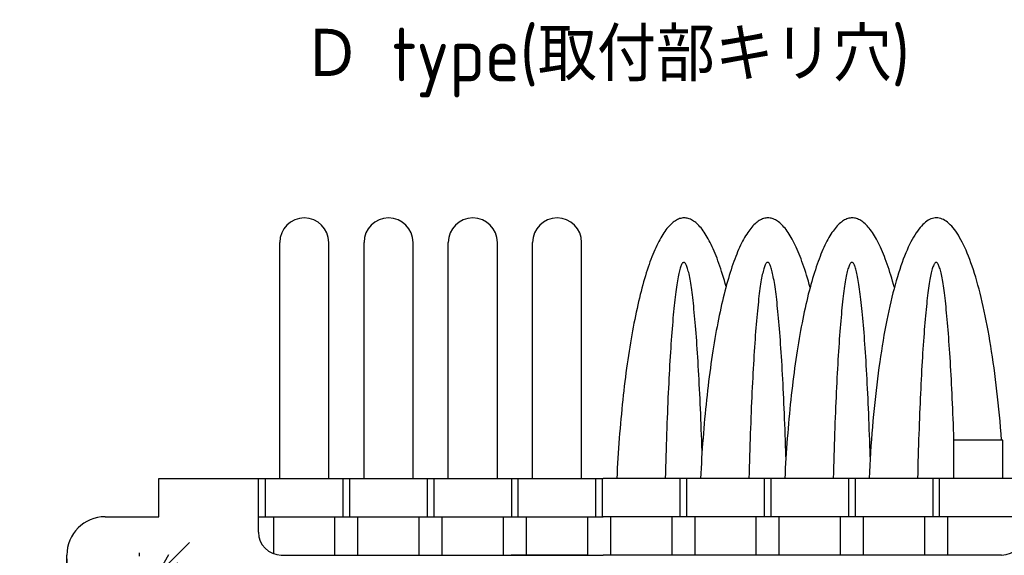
# Model space of a CAD drawing. Extents: x -150 to 365, y 147 to 330.
# Tile 4 of 6: x 34 to 163, y 260 to 330. Entities that reach past the tile are written whole.
import ezdxf

# ---------------------------------------------------------------- set-up
doc = ezdxf.new("R2010")
doc.units = 0
doc.header["$LTSCALE"] = 0.2
doc.linetypes.add('CENTER', pattern=[50.8, 31.75, -6.35, 6.35, -6.35])
doc.layers.get('0').update_dxf_attribs({"linetype": 'CONTINUOUS'})
doc.layers.get('DEFPOINTS').update_dxf_attribs({"linetype": 'CONTINUOUS'})
doc.layers.add('18-0-CON', color=3, linetype='CONTINUOUS')
doc.styles.add('DIMENSION', font='isocp.shx', dxfattribs={"bigfont": 'bigfont.shx'})
doc.styles.get("Standard").update_dxf_attribs({"font": 'isocp.shx', "bigfont": 'bigfont.shx'})
doc.dimstyles.get("Standard").update_dxf_attribs({"dimtxt": 0.18, "dimasz": 0.18, "dimexe": 0.18, "dimexo": 0.0625, "dimgap": 0.09, "dimtad": 0, "dimtih": 1, "dimtoh": 1, "dimzin": 0, "dimcen": 0.09, "dimazin": 3, "dimtfac": 1, "dimtofl": 0, "dimtmove": 0, "dimatfit": 3})

# ---------------------------------------------------------------- blocks, each defined once
blk = doc.blocks.new('_OPEN30')
at = {"color": 0, "linetype": 'BYBLOCK'}
for p, q in [((-1, 0.268), (0, 0)), ((0, 0), (-1, -0.268)), ((0, 0), (-1, 0))]:
    blk.add_line(p, q, dxfattribs=at)
blk = doc.blocks.new('*U33')
at = {"color": 0, "style": 'DIMENSION'}
blk.add_text('150', height=5, dxfattribs=at).set_placement((110.72, 180.5))
blk = doc.blocks.new('*D32')
at = {"color": 0}
for p, q in [((40.48, 259.9), (40.48, 178)), ((190.48, 259.9), (190.48, 178)), ((43.48, 180), (187.48, 180))]:
    blk.add_line(p, q, dxfattribs=at)
at = {"layer": 'DEFPOINTS', "color": 0}
for p in [(40.48, 260.4), (190.48, 260.4), (190.48, 180)]:
    blk.add_point(p, dxfattribs=at)
at = {"color": 0, "xscale": 3, "yscale": 3, "zscale": 3, "rotation": 180}
blk.add_blockref('_OPEN30', (40.48, 180), dxfattribs=at)
at = {"color": 0, "xscale": 3, "yscale": 3, "zscale": 3}
blk.add_blockref('_OPEN30', (190.48, 180), dxfattribs=at)
at = {"layer": '18-0-CON'}
blk.add_blockref('*U33', (0, 0), dxfattribs=at)
blk = doc.blocks.new('*U42')
at = {"color": 0, "style": 'DIMENSION'}
blk.add_text('∅6.6', height=5, rotation=45.6892, dxfattribs=at).set_placement((31.7, 237.4))
blk = doc.blocks.new('*D41')
at = {"color": 0}
for p, q in [((54.38, 259.91), (56.47, 262.06)), ((52.28, 257.76), (47.67, 253.04)), ((32.23, 237.23), (45.58, 250.89))]:
    blk.add_line(p, q, dxfattribs=at)
at = {"layer": 'DEFPOINTS', "color": 0}
for p in [(52.28, 257.76), (47.67, 253.04)]:
    blk.add_point(p, dxfattribs=at)
at = {"color": 0, "xscale": 3, "yscale": 3, "zscale": 3}
for p, rotation in [((52.28, 257.76), 225.6892320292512), ((47.67, 253.04), 45.6892320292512)]:
    blk.add_blockref('_OPEN30', p, dxfattribs=dict(at, rotation=rotation))
at = {"layer": '18-0-CON'}
blk.add_blockref('*U42', (0, 0), dxfattribs=at)
blk = doc.blocks.new('*U100')
at = {"color": 0}
blk.add_text('Ｄ type(取付部キリ穴)', height=7, dxfattribs=at).set_placement((71.21, 322.24))

msp = doc.modelspace()

# ---------------------------------------------------------------- linework, layer by layer
for p, q in [((68.276, 270.403), (68.276, 301.202)), ((74.676, 270.403), (74.676, 301.202)), ((79.276, 270.403), (79.276, 301.202)), ((85.676, 270.403), (85.676, 301.202)), ((90.276, 270.403), (90.276, 301.202)), ((96.676, 270.403), (96.676, 301.202)), ((101.276, 270.403), (101.276, 301.202)), ((107.676, 270.403), (107.676, 301.202)), ((162.676, 275.403), (156.276, 275.403)), ((156.276, 270.403), (156.276, 275.403)), ((162.676, 270.403), (162.676, 275.403)), ((52.477, 265.403), (52.477, 270.403)), ((52.477, 270.403), (110.477, 270.403)), ((65.477, 263.403), (65.477, 270.403)), ((66.406, 265.403), (66.406, 270.403)), ((76.547, 265.403), (76.547, 270.403)), ((77.406, 265.403), (77.406, 270.403)), ((87.547, 265.403), (87.547, 270.403)), ((88.406, 265.403), (88.406, 270.403)), ((98.547, 265.403), (98.547, 270.403)), ((99.406, 265.403), (99.406, 270.403)), ((109.547, 265.403), (109.547, 270.403)), ((110.406, 265.403), (110.406, 270.403)), ((178.477, 270.403), (110.477, 270.403)), ((120.547, 265.403), (120.547, 270.403)), ((121.406, 265.403), (121.406, 270.403)), ((131.547, 265.403), (131.547, 270.403)), ((132.406, 265.403), (132.406, 270.403)), ((142.547, 265.403), (142.547, 270.403)), ((143.406, 265.403), (143.406, 270.403)), ((153.547, 265.403), (153.547, 270.403)), ((154.406, 265.403), (154.406, 270.403)), ((45.477, 265.403), (52.477, 265.403)), ((65.477, 265.403), (110.477, 265.403)), ((67.477, 260.574), (67.477, 265.403)), ((75.477, 260.403), (75.477, 265.403)), ((78.477, 260.403), (78.477, 265.403)), ((86.477, 260.403), (86.477, 265.403)), ((89.477, 260.403), (89.477, 265.403)), ((97.477, 260.403), (97.477, 265.403)), ((100.477, 260.403), (100.477, 265.403)), ((108.477, 260.403), (108.477, 265.403)), ((165.477, 265.403), (110.477, 265.403)), ((111.477, 260.403), (111.477, 265.403)), ((119.477, 260.403), (119.477, 265.403)), ((122.477, 260.403), (122.477, 265.403)), ((130.477, 260.403), (130.477, 265.403)), ((133.477, 260.403), (133.477, 265.403)), ((141.477, 260.403), (141.477, 265.403)), ((144.477, 260.403), (144.477, 265.403)), ((152.477, 260.403), (152.477, 265.403)), ((155.477, 260.403), (155.477, 265.403)), ((40.477, 255.403), (40.477, 260.403)), ((68.477, 260.403), (110.477, 260.403)), ((108.477, 260.403), (98.477, 260.403)), ((162.477, 260.403), (110.477, 260.403))]:
    msp.add_line(p, q)
at = {"color": 0, "linetype": 'CENTER'}
msp.add_line((49.977, 250.103), (49.977, 260.703), dxfattribs=at)
for points in [[(126.53, 295.442, 0), (126.417, 295.851, 0), (126.303, 296.253, 0), (126.188, 296.645, 0), (126.072, 297.029, 0), (125.954, 297.404, 0), (125.836, 297.769, 0), (125.716, 298.126, 0), (125.595, 298.474, 0), (125.472, 298.813, 0), (125.349, 299.142, 0), (125.225, 299.462, 0), (125.1, 299.772, 0), (124.973, 300.073, 0), (124.846, 300.364, 0), (124.718, 300.646, 0), (124.589, 300.918, 0), (124.459, 301.18, 0), (124.329, 301.432, 0), (124.197, 301.674, 0), (124.065, 301.906, 0), (123.932, 302.129, 0), (123.799, 302.341, 0), (123.664, 302.543, 0), (123.529, 302.734, 0), (123.394, 302.916, 0), (123.258, 303.087, 0), (123.121, 303.248, 0), (122.984, 303.399, 0), (122.846, 303.539, 0), (122.708, 303.669, 0), (122.57, 303.788, 0), (122.431, 303.897, 0), (122.292, 303.995, 0), (122.153, 304.082, 0), (122.013, 304.16, 0), (121.873, 304.226, 0), (121.733, 304.282, 0), (121.593, 304.327, 0), (121.453, 304.362, 0), (121.312, 304.386, 0), (121.172, 304.399, 0), (121.031, 304.402, 0), (120.891, 304.394, 0), (120.75, 304.376, 0), (120.61, 304.347, 0), (120.469, 304.307, 0), (120.329, 304.256, 0), (120.189, 304.195, 0), (120.049, 304.124, 0), (119.91, 304.041, 0), (119.771, 303.949, 0), (119.632, 303.845, 0), (119.493, 303.732, 0), (119.355, 303.607, 0), (119.217, 303.472, 0), (119.08, 303.327, 0), (118.943, 303.172, 0), (118.807, 303.006, 0), (118.671, 302.83, 0), (118.536, 302.643, 0), (118.401, 302.446, 0), (118.267, 302.239, 0), (118.134, 302.022, 0), (118.001, 301.795, 0), (117.869, 301.558, 0), (117.738, 301.311, 0), (117.608, 301.054, 0), (117.479, 300.787, 0), (117.35, 300.511, 0), (117.222, 300.225, 0), (117.096, 299.929, 0), (116.97, 299.623, 0), (116.845, 299.308, 0), (116.721, 298.984, 0), (116.599, 298.65, 0), (116.477, 298.307, 0), (116.356, 297.955, 0), (116.237, 297.594, 0), (116.119, 297.224, 0), (116.002, 296.844, 0), (115.886, 296.457, 0), (115.771, 296.06, 0), (115.658, 295.655, 0), (115.546, 295.241, 0), (115.436, 294.818, 0), (115.326, 294.388, 0), (115.219, 293.949, 0), (115.112, 293.502, 0), (115.007, 293.047, 0), (114.904, 292.584, 0), (114.802, 292.114, 0), (114.701, 291.635, 0), (114.602, 291.15, 0), (114.505, 290.656, 0), (114.409, 290.156, 0), (114.315, 289.648, 0), (114.222, 289.133, 0), (114.131, 288.611, 0), (114.042, 288.082, 0), (113.954, 287.547, 0), (113.868, 287.005, 0), (113.784, 286.457, 0), (113.702, 285.902, 0), (113.621, 285.341, 0), (113.543, 284.774, 0), (113.466, 284.202, 0), (113.391, 283.623, 0), (113.317, 283.039, 0), (113.246, 282.449, 0), (113.176, 281.854, 0), (113.109, 281.254, 0), (113.043, 280.649, 0), (112.98, 280.039, 0), (112.918, 279.424, 0), (112.858, 278.805, 0), (112.8, 278.181, 0), (112.744, 277.553, 0), (112.691, 276.92, 0), (112.639, 276.284, 0), (112.589, 275.644, 0), (112.542, 275, 0), (112.496, 274.352, 0), (112.452, 273.702, 0), (112.411, 273.048, 0), (112.372, 272.39, 0), (112.334, 271.731, 0), (112.299, 271.068, 0), (112.266, 270.403, 0)], [(137.495, 295.311, 0), (137.382, 295.724, 0), (137.269, 296.129, 0), (137.154, 296.525, 0), (137.037, 296.913, 0), (136.92, 297.291, 0), (136.801, 297.661, 0), (136.681, 298.021, 0), (136.56, 298.372, 0), (136.438, 298.714, 0), (136.315, 299.047, 0), (136.19, 299.371, 0), (136.065, 299.684, 0), (135.939, 299.989, 0), (135.812, 300.283, 0), (135.684, 300.568, 0), (135.554, 300.844, 0), (135.425, 301.109, 0), (135.294, 301.365, 0), (135.162, 301.61, 0), (135.03, 301.846, 0), (134.897, 302.071, 0), (134.763, 302.286, 0), (134.629, 302.491, 0), (134.494, 302.686, 0), (134.358, 302.871, 0), (134.222, 303.045, 0), (134.085, 303.209, 0), (133.947, 303.363, 0), (133.81, 303.506, 0), (133.671, 303.638, 0), (133.533, 303.76, 0), (133.394, 303.872, 0), (133.254, 303.973, 0), (133.115, 304.063, 0), (132.975, 304.143, 0), (132.835, 304.212, 0), (132.694, 304.27, 0), (132.554, 304.318, 0), (132.413, 304.355, 0), (132.272, 304.382, 0), (132.131, 304.397, 0), (131.991, 304.403, 0), (131.85, 304.397, 0), (131.709, 304.38, 0), (131.568, 304.353, 0), (131.427, 304.316, 0), (131.287, 304.267, 0), (131.146, 304.208, 0), (131.006, 304.138, 0), (130.866, 304.058, 0), (130.727, 303.967, 0), (130.587, 303.865, 0), (130.448, 303.753, 0), (130.31, 303.631, 0), (130.172, 303.497, 0), (130.034, 303.354, 0), (129.896, 303.2, 0), (129.76, 303.035, 0), (129.623, 302.86, 0), (129.488, 302.675, 0), (129.353, 302.479, 0), (129.218, 302.274, 0), (129.085, 302.058, 0), (128.952, 301.832, 0), (128.819, 301.596, 0), (128.688, 301.349, 0), (128.557, 301.093, 0), (128.427, 300.827, 0), (128.298, 300.552, 0), (128.17, 300.266, 0), (128.043, 299.971, 0), (127.917, 299.666, 0), (127.792, 299.351, 0), (127.667, 299.027, 0), (127.544, 298.694, 0), (127.422, 298.352, 0), (127.301, 298, 0), (127.181, 297.639, 0), (127.063, 297.269, 0), (126.945, 296.89, 0), (126.829, 296.502, 0), (126.714, 296.105, 0), (126.6, 295.7, 0), (126.488, 295.286, 0), (126.377, 294.863, 0), (126.267, 294.433, 0), (126.159, 293.994, 0), (126.052, 293.546, 0), (125.947, 293.091, 0), (125.843, 292.628, 0), (125.74, 292.157, 0), (125.64, 291.678, 0), (125.54, 291.192, 0), (125.442, 290.698, 0), (125.346, 290.197, 0), (125.252, 289.688, 0), (125.159, 289.172, 0), (125.067, 288.65, 0), (124.978, 288.12, 0), (124.89, 287.584, 0), (124.804, 287.041, 0), (124.719, 286.492, 0), (124.637, 285.936, 0), (124.556, 285.375, 0), (124.477, 284.807, 0), (124.399, 284.233, 0), (124.324, 283.653, 0), (124.251, 283.068, 0), (124.179, 282.477, 0), (124.109, 281.881, 0), (124.041, 281.279, 0), (123.976, 280.673, 0), (123.912, 280.062, 0), (123.85, 279.445, 0), (123.79, 278.825, 0), (123.732, 278.199, 0), (123.676, 277.57, 0), (123.622, 276.936, 0), (123.57, 276.298, 0), (123.52, 275.656, 0), (123.472, 275.011, 0), (123.426, 274.362, 0), (123.383, 273.71, 0), (123.341, 273.054, 0), (123.302, 272.395, 0), (123.264, 271.734, 0), (123.229, 271.069, 0), (123.196, 270.403, 0)], [(148.495, 295.311, 0), (148.382, 295.724, 0), (148.269, 296.129, 0), (148.154, 296.525, 0), (148.037, 296.913, 0), (147.92, 297.291, 0), (147.801, 297.661, 0), (147.681, 298.021, 0), (147.56, 298.372, 0), (147.438, 298.714, 0), (147.315, 299.047, 0), (147.19, 299.371, 0), (147.065, 299.684, 0), (146.939, 299.989, 0), (146.812, 300.283, 0), (146.684, 300.568, 0), (146.554, 300.844, 0), (146.425, 301.109, 0), (146.294, 301.365, 0), (146.162, 301.61, 0), (146.03, 301.846, 0), (145.897, 302.071, 0), (145.763, 302.286, 0), (145.629, 302.491, 0), (145.494, 302.686, 0), (145.358, 302.871, 0), (145.222, 303.045, 0), (145.085, 303.209, 0), (144.947, 303.363, 0), (144.81, 303.506, 0), (144.671, 303.638, 0), (144.533, 303.76, 0), (144.394, 303.872, 0), (144.254, 303.973, 0), (144.115, 304.063, 0), (143.975, 304.143, 0), (143.835, 304.212, 0), (143.694, 304.27, 0), (143.554, 304.318, 0), (143.413, 304.355, 0), (143.272, 304.382, 0), (143.131, 304.397, 0), (142.991, 304.403, 0), (142.85, 304.397, 0), (142.709, 304.38, 0), (142.568, 304.353, 0), (142.427, 304.316, 0), (142.287, 304.267, 0), (142.146, 304.208, 0), (142.006, 304.138, 0), (141.866, 304.058, 0), (141.727, 303.967, 0), (141.587, 303.865, 0), (141.448, 303.753, 0), (141.31, 303.631, 0), (141.172, 303.497, 0), (141.034, 303.354, 0), (140.896, 303.2, 0), (140.76, 303.035, 0), (140.623, 302.86, 0), (140.488, 302.675, 0), (140.353, 302.479, 0), (140.218, 302.274, 0), (140.085, 302.058, 0), (139.952, 301.832, 0), (139.819, 301.596, 0), (139.688, 301.349, 0), (139.557, 301.093, 0), (139.427, 300.827, 0), (139.298, 300.552, 0), (139.17, 300.266, 0), (139.043, 299.971, 0), (138.917, 299.666, 0), (138.792, 299.351, 0), (138.667, 299.027, 0), (138.544, 298.694, 0), (138.422, 298.352, 0), (138.301, 298, 0), (138.181, 297.639, 0), (138.063, 297.269, 0), (137.945, 296.89, 0), (137.829, 296.502, 0), (137.714, 296.105, 0), (137.6, 295.7, 0), (137.488, 295.286, 0), (137.377, 294.863, 0), (137.267, 294.433, 0), (137.159, 293.994, 0), (137.052, 293.546, 0), (136.947, 293.091, 0), (136.843, 292.628, 0), (136.74, 292.157, 0), (136.64, 291.678, 0), (136.54, 291.192, 0), (136.442, 290.698, 0), (136.346, 290.197, 0), (136.252, 289.688, 0), (136.159, 289.172, 0), (136.067, 288.65, 0), (135.978, 288.12, 0), (135.89, 287.584, 0), (135.804, 287.041, 0), (135.719, 286.492, 0), (135.637, 285.936, 0), (135.556, 285.375, 0), (135.477, 284.807, 0), (135.399, 284.233, 0), (135.324, 283.653, 0), (135.251, 283.068, 0), (135.179, 282.477, 0), (135.109, 281.881, 0), (135.041, 281.279, 0), (134.976, 280.673, 0), (134.912, 280.062, 0), (134.85, 279.445, 0), (134.79, 278.825, 0), (134.732, 278.199, 0), (134.676, 277.57, 0), (134.622, 276.936, 0), (134.57, 276.298, 0), (134.52, 275.656, 0), (134.472, 275.011, 0), (134.426, 274.362, 0), (134.383, 273.71, 0), (134.341, 273.054, 0), (134.302, 272.395, 0), (134.264, 271.734, 0), (134.229, 271.069, 0), (134.196, 270.403, 0)], [(162.489, 275.403, 0), (162.425, 276.228, 0), (162.358, 277.047, 0), (162.288, 277.86, 0), (162.215, 278.666, 0), (162.138, 279.464, 0), (162.058, 280.255, 0), (161.975, 281.037, 0), (161.888, 281.812, 0), (161.799, 282.577, 0), (161.706, 283.334, 0), (161.61, 284.082, 0), (161.511, 284.82, 0), (161.409, 285.549, 0), (161.304, 286.267, 0), (161.196, 286.975, 0), (161.085, 287.672, 0), (160.972, 288.358, 0), (160.855, 289.033, 0), (160.736, 289.697, 0), (160.614, 290.349, 0), (160.49, 290.989, 0), (160.363, 291.616, 0), (160.233, 292.231, 0), (160.101, 292.833, 0), (159.966, 293.423, 0), (159.829, 293.998, 0), (159.69, 294.561, 0), (159.548, 295.11, 0), (159.404, 295.645, 0), (159.258, 296.165, 0), (159.11, 296.672, 0), (158.96, 297.163, 0), (158.808, 297.64, 0), (158.653, 298.102, 0), (158.497, 298.549, 0), (158.34, 298.981, 0), (158.18, 299.397, 0), (158.019, 299.798, 0), (157.856, 300.182, 0), (157.692, 300.551, 0), (157.526, 300.904, 0), (157.358, 301.24, 0), (157.19, 301.56, 0), (157.02, 301.863, 0), (156.849, 302.15, 0), (156.676, 302.42, 0), (156.503, 302.673, 0), (156.328, 302.91, 0), (156.153, 303.129, 0), (155.977, 303.331, 0), (155.8, 303.515, 0), (155.622, 303.683, 0), (155.444, 303.833, 0), (155.265, 303.966, 0), (155.085, 304.081, 0), (154.906, 304.178, 0), (154.725, 304.258, 0), (154.545, 304.321, 0), (154.364, 304.366, 0), (154.183, 304.393, 0), (154.002, 304.403, 0), (153.821, 304.394, 0), (153.64, 304.369, 0), (153.459, 304.325, 0), (153.279, 304.264, 0), (153.098, 304.185, 0), (152.918, 304.089, 0), (152.739, 303.975, 0), (152.56, 303.844, 0), (152.382, 303.695, 0), (152.204, 303.529, 0), (152.027, 303.346, 0), (151.85, 303.145, 0), (151.675, 302.928, 0), (151.501, 302.693, 0), (151.327, 302.441, 0), (151.155, 302.172, 0), (150.983, 301.887, 0), (150.813, 301.585, 0), (150.645, 301.266, 0), (150.477, 300.931, 0), (150.311, 300.58, 0), (150.147, 300.212, 0), (149.984, 299.829, 0), (149.822, 299.43, 0), (149.663, 299.015, 0), (149.505, 298.584, 0), (149.348, 298.139, 0), (149.194, 297.678, 0), (149.042, 297.202, 0), (148.891, 296.711, 0), (148.743, 296.206, 0), (148.597, 295.687, 0), (148.453, 295.153, 0), (148.311, 294.605, 0), (148.171, 294.044, 0), (148.034, 293.469, 0), (147.899, 292.881, 0), (147.767, 292.28, 0), (147.637, 291.666, 0), (147.51, 291.039, 0), (147.385, 290.4, 0), (147.263, 289.749, 0), (147.143, 289.087, 0), (147.027, 288.413, 0), (146.913, 287.727, 0), (146.802, 287.031, 0), (146.694, 286.324, 0), (146.589, 285.606, 0), (146.487, 284.879, 0), (146.387, 284.141, 0), (146.291, 283.394, 0), (146.198, 282.638, 0), (146.108, 281.873, 0), (146.022, 281.099, 0), (145.938, 280.317, 0), (145.858, 279.527, 0), (145.781, 278.73, 0), (145.707, 277.925, 0), (145.637, 277.113, 0), (145.569, 276.294, 0), (145.506, 275.469, 0), (145.446, 274.637, 0), (145.389, 273.801, 0), (145.335, 272.958, 0), (145.285, 272.111, 0), (145.239, 271.259, 0), (145.196, 270.403, 0)], [(123.398, 273.947, 0), (123.375, 274.668, 0), (123.35, 275.381, 0), (123.325, 276.087, 0), (123.299, 276.785, 0), (123.273, 277.475, 0), (123.246, 278.158, 0), (123.218, 278.832, 0), (123.19, 279.498, 0), (123.161, 280.155, 0), (123.131, 280.803, 0), (123.101, 281.443, 0), (123.07, 282.073, 0), (123.039, 282.693, 0), (123.007, 283.305, 0), (122.974, 283.906, 0), (122.941, 284.498, 0), (122.908, 285.079, 0), (122.873, 285.65, 0), (122.838, 286.211, 0), (122.803, 286.761, 0), (122.767, 287.3, 0), (122.731, 287.828, 0), (122.694, 288.346, 0), (122.657, 288.852, 0), (122.619, 289.346, 0), (122.581, 289.829, 0), (122.542, 290.301, 0), (122.503, 290.76, 0), (122.464, 291.208, 0), (122.424, 291.644, 0), (122.383, 292.067, 0), (122.343, 292.478, 0), (122.302, 292.876, 0), (122.26, 293.262, 0), (122.218, 293.635, 0), (122.176, 293.996, 0), (122.133, 294.343, 0), (122.091, 294.678, 0), (122.048, 294.999, 0), (122.004, 295.307, 0), (121.96, 295.602, 0), (121.916, 295.884, 0), (121.872, 296.152, 0), (121.828, 296.406, 0), (121.783, 296.647, 0), (121.738, 296.874, 0), (121.693, 297.087, 0), (121.648, 297.287, 0), (121.602, 297.472, 0), (121.557, 297.644, 0), (121.511, 297.801, 0), (121.465, 297.945, 0), (121.419, 298.075, 0), (121.373, 298.19, 0), (121.327, 298.291, 0), (121.28, 298.378, 0), (121.234, 298.451, 0), (121.188, 298.51, 0), (121.141, 298.554, 0), (121.095, 298.584, 0), (121.048, 298.6, 0), (121.002, 298.601, 0), (120.955, 298.588, 0), (120.909, 298.561, 0), (120.863, 298.52, 0), (120.816, 298.464, 0), (120.77, 298.395, 0), (120.724, 298.31, 0), (120.678, 298.212, 0), (120.632, 298.1, 0), (120.586, 297.973, 0), (120.54, 297.833, 0), (120.495, 297.678, 0), (120.45, 297.509, 0), (120.404, 297.327, 0), (120.36, 297.13, 0), (120.315, 296.92, 0), (120.27, 296.695, 0), (120.226, 296.457, 0), (120.182, 296.206, 0), (120.138, 295.941, 0), (120.095, 295.662, 0), (120.051, 295.37, 0), (120.009, 295.065, 0), (119.966, 294.746, 0), (119.924, 294.414, 0), (119.882, 294.07, 0), (119.84, 293.712, 0), (119.799, 293.341, 0), (119.758, 292.958, 0), (119.718, 292.562, 0), (119.678, 292.154, 0), (119.638, 291.733, 0), (119.599, 291.3, 0), (119.56, 290.855, 0), (119.521, 290.398, 0), (119.484, 289.929, 0), (119.446, 289.448, 0), (119.409, 288.956, 0), (119.373, 288.452, 0), (119.337, 287.937, 0), (119.301, 287.411, 0), (119.266, 286.874, 0), (119.232, 286.327, 0), (119.198, 285.768, 0), (119.165, 285.199, 0), (119.132, 284.62, 0), (119.1, 284.03, 0), (119.069, 283.431, 0), (119.038, 282.822, 0), (119.007, 282.203, 0), (118.977, 281.575, 0), (118.948, 280.938, 0), (118.92, 280.291, 0), (118.892, 279.636, 0), (118.865, 278.972, 0), (118.838, 278.299, 0), (118.812, 277.619, 0), (118.787, 276.93, 0), (118.762, 276.233, 0), (118.738, 275.529, 0), (118.715, 274.817, 0), (118.693, 274.098, 0), (118.671, 273.372, 0), (118.65, 272.64, 0), (118.629, 271.9, 0), (118.61, 271.154, 0), (118.591, 270.403, 0)], [(134.351, 273.216, 0), (134.328, 273.949, 0), (134.304, 274.675, 0), (134.279, 275.394, 0), (134.254, 276.105, 0), (134.228, 276.808, 0), (134.202, 277.504, 0), (134.174, 278.191, 0), (134.146, 278.87, 0), (134.118, 279.541, 0), (134.088, 280.203, 0), (134.059, 280.855, 0), (134.028, 281.499, 0), (133.997, 282.133, 0), (133.965, 282.758, 0), (133.933, 283.373, 0), (133.9, 283.978, 0), (133.867, 284.572, 0), (133.833, 285.157, 0), (133.798, 285.731, 0), (133.763, 286.295, 0), (133.727, 286.847, 0), (133.691, 287.389, 0), (133.654, 287.92, 0), (133.617, 288.439, 0), (133.579, 288.947, 0), (133.541, 289.443, 0), (133.503, 289.928, 0), (133.464, 290.4, 0), (133.424, 290.861, 0), (133.384, 291.309, 0), (133.344, 291.745, 0), (133.303, 292.169, 0), (133.262, 292.58, 0), (133.22, 292.978, 0), (133.178, 293.364, 0), (133.136, 293.737, 0), (133.094, 294.096, 0), (133.051, 294.443, 0), (133.007, 294.776, 0), (132.964, 295.096, 0), (132.92, 295.402, 0), (132.876, 295.695, 0), (132.831, 295.974, 0), (132.787, 296.24, 0), (132.742, 296.491, 0), (132.697, 296.729, 0), (132.651, 296.953, 0), (132.606, 297.163, 0), (132.56, 297.359, 0), (132.514, 297.54, 0), (132.468, 297.708, 0), (132.422, 297.861, 0), (132.376, 298, 0), (132.329, 298.125, 0), (132.283, 298.235, 0), (132.236, 298.331, 0), (132.19, 298.412, 0), (132.143, 298.479, 0), (132.096, 298.532, 0), (132.049, 298.57, 0), (132.002, 298.593, 0), (131.956, 298.602, 0), (131.909, 298.597, 0), (131.862, 298.577, 0), (131.815, 298.542, 0), (131.769, 298.493, 0), (131.722, 298.43, 0), (131.675, 298.352, 0), (131.629, 298.26, 0), (131.583, 298.153, 0), (131.536, 298.032, 0), (131.49, 297.896, 0), (131.444, 297.746, 0), (131.399, 297.582, 0), (131.353, 297.404, 0), (131.308, 297.212, 0), (131.262, 297.006, 0), (131.217, 296.785, 0), (131.173, 296.551, 0), (131.128, 296.302, 0), (131.084, 296.04, 0), (131.04, 295.764, 0), (130.996, 295.475, 0), (130.953, 295.172, 0), (130.91, 294.855, 0), (130.867, 294.525, 0), (130.825, 294.182, 0), (130.783, 293.826, 0), (130.741, 293.456, 0), (130.7, 293.074, 0), (130.659, 292.679, 0), (130.618, 292.271, 0), (130.578, 291.85, 0), (130.539, 291.417, 0), (130.5, 290.972, 0), (130.461, 290.514, 0), (130.422, 290.044, 0), (130.385, 289.563, 0), (130.347, 289.069, 0), (130.31, 288.564, 0), (130.274, 288.048, 0), (130.238, 287.52, 0), (130.203, 286.981, 0), (130.168, 286.431, 0), (130.134, 285.87, 0), (130.1, 285.298, 0), (130.067, 284.716, 0), (130.035, 284.124, 0), (130.003, 283.521, 0), (129.972, 282.909, 0), (129.941, 282.286, 0), (129.911, 281.655, 0), (129.881, 281.013, 0), (129.853, 280.363, 0), (129.824, 279.703, 0), (129.797, 279.035, 0), (129.77, 278.358, 0), (129.744, 277.673, 0), (129.718, 276.979, 0), (129.693, 276.277, 0), (129.669, 275.568, 0), (129.646, 274.851, 0), (129.623, 274.127, 0), (129.601, 273.395, 0), (129.58, 272.657, 0), (129.559, 271.912, 0), (129.539, 271.16, 0), (129.52, 270.403, 0)], [(145.351, 273.216, 0), (145.328, 273.949, 0), (145.304, 274.675, 0), (145.279, 275.394, 0), (145.254, 276.105, 0), (145.228, 276.808, 0), (145.202, 277.504, 0), (145.174, 278.191, 0), (145.146, 278.87, 0), (145.118, 279.541, 0), (145.088, 280.203, 0), (145.059, 280.855, 0), (145.028, 281.499, 0), (144.997, 282.133, 0), (144.965, 282.758, 0), (144.933, 283.373, 0), (144.9, 283.978, 0), (144.867, 284.572, 0), (144.833, 285.157, 0), (144.798, 285.731, 0), (144.763, 286.295, 0), (144.727, 286.847, 0), (144.691, 287.389, 0), (144.654, 287.92, 0), (144.617, 288.439, 0), (144.579, 288.947, 0), (144.541, 289.443, 0), (144.503, 289.928, 0), (144.464, 290.4, 0), (144.424, 290.861, 0), (144.384, 291.309, 0), (144.344, 291.745, 0), (144.303, 292.169, 0), (144.262, 292.58, 0), (144.22, 292.978, 0), (144.178, 293.364, 0), (144.136, 293.737, 0), (144.094, 294.096, 0), (144.051, 294.443, 0), (144.007, 294.776, 0), (143.964, 295.096, 0), (143.92, 295.402, 0), (143.876, 295.695, 0), (143.831, 295.974, 0), (143.787, 296.24, 0), (143.742, 296.491, 0), (143.697, 296.729, 0), (143.651, 296.953, 0), (143.606, 297.163, 0), (143.56, 297.359, 0), (143.514, 297.54, 0), (143.468, 297.708, 0), (143.422, 297.861, 0), (143.376, 298, 0), (143.329, 298.125, 0), (143.283, 298.235, 0), (143.236, 298.331, 0), (143.19, 298.412, 0), (143.143, 298.479, 0), (143.096, 298.532, 0), (143.049, 298.57, 0), (143.002, 298.593, 0), (142.956, 298.602, 0), (142.909, 298.597, 0), (142.862, 298.577, 0), (142.815, 298.542, 0), (142.769, 298.493, 0), (142.722, 298.43, 0), (142.675, 298.352, 0), (142.629, 298.26, 0), (142.583, 298.153, 0), (142.536, 298.032, 0), (142.49, 297.896, 0), (142.444, 297.746, 0), (142.399, 297.582, 0), (142.353, 297.404, 0), (142.308, 297.212, 0), (142.262, 297.006, 0), (142.217, 296.785, 0), (142.173, 296.551, 0), (142.128, 296.302, 0), (142.084, 296.04, 0), (142.04, 295.764, 0), (141.996, 295.475, 0), (141.953, 295.172, 0), (141.91, 294.855, 0), (141.867, 294.525, 0), (141.825, 294.182, 0), (141.783, 293.826, 0), (141.741, 293.456, 0), (141.7, 293.074, 0), (141.659, 292.679, 0), (141.618, 292.271, 0), (141.578, 291.85, 0), (141.539, 291.417, 0), (141.5, 290.972, 0), (141.461, 290.514, 0), (141.422, 290.044, 0), (141.385, 289.563, 0), (141.347, 289.069, 0), (141.31, 288.564, 0), (141.274, 288.048, 0), (141.238, 287.52, 0), (141.203, 286.981, 0), (141.168, 286.431, 0), (141.134, 285.87, 0), (141.1, 285.298, 0), (141.067, 284.716, 0), (141.035, 284.124, 0), (141.003, 283.521, 0), (140.972, 282.909, 0), (140.941, 282.286, 0), (140.911, 281.655, 0), (140.881, 281.013, 0), (140.853, 280.363, 0), (140.824, 279.703, 0), (140.797, 279.035, 0), (140.77, 278.358, 0), (140.744, 277.673, 0), (140.718, 276.979, 0), (140.693, 276.277, 0), (140.669, 275.568, 0), (140.646, 274.851, 0), (140.623, 274.127, 0), (140.601, 273.395, 0), (140.58, 272.657, 0), (140.559, 271.912, 0), (140.539, 271.16, 0), (140.52, 270.403, 0)], [(156.279, 275.403, 0), (156.277, 275.453, 0), (156.252, 276.152, 0), (156.227, 276.843, 0), (156.201, 277.527, 0), (156.174, 278.203, 0), (156.146, 278.871, 0), (156.118, 279.53, 0), (156.089, 280.182, 0), (156.06, 280.824, 0), (156.03, 281.457, 0), (156, 282.082, 0), (155.968, 282.697, 0), (155.937, 283.303, 0), (155.904, 283.899, 0), (155.872, 284.486, 0), (155.838, 285.062, 0), (155.804, 285.629, 0), (155.77, 286.185, 0), (155.735, 286.731, 0), (155.699, 287.266, 0), (155.663, 287.791, 0), (155.627, 288.304, 0), (155.59, 288.807, 0), (155.553, 289.298, 0), (155.515, 289.778, 0), (155.476, 290.247, 0), (155.438, 290.704, 0), (155.399, 291.149, 0), (155.359, 291.583, 0), (155.319, 292.004, 0), (155.279, 292.413, 0), (155.238, 292.811, 0), (155.197, 293.195, 0), (155.156, 293.567, 0), (155.114, 293.927, 0), (155.072, 294.274, 0), (155.029, 294.608, 0), (154.987, 294.93, 0), (154.944, 295.238, 0), (154.9, 295.534, 0), (154.857, 295.816, 0), (154.813, 296.085, 0), (154.769, 296.34, 0), (154.725, 296.583, 0), (154.68, 296.812, 0), (154.636, 297.027, 0), (154.591, 297.229, 0), (154.546, 297.417, 0), (154.501, 297.591, 0), (154.455, 297.752, 0), (154.41, 297.899, 0), (154.364, 298.032, 0), (154.319, 298.151, 0), (154.273, 298.256, 0), (154.227, 298.348, 0), (154.181, 298.425, 0), (154.135, 298.489, 0), (154.089, 298.538, 0), (154.043, 298.574, 0), (153.997, 298.595, 0), (153.951, 298.602, 0), (153.905, 298.596, 0), (153.859, 298.575, 0), (153.813, 298.54, 0), (153.767, 298.491, 0), (153.721, 298.429, 0), (153.675, 298.352, 0), (153.63, 298.261, 0), (153.584, 298.156, 0), (153.539, 298.038, 0), (153.493, 297.906, 0), (153.448, 297.759, 0), (153.403, 297.599, 0), (153.358, 297.425, 0), (153.313, 297.238, 0), (153.269, 297.037, 0), (153.225, 296.822, 0), (153.181, 296.594, 0), (153.137, 296.352, 0), (153.093, 296.097, 0), (153.05, 295.829, 0), (153.007, 295.547, 0), (152.964, 295.252, 0), (152.922, 294.945, 0), (152.88, 294.624, 0), (152.838, 294.29, 0), (152.797, 293.944, 0), (152.755, 293.585, 0), (152.715, 293.213, 0), (152.674, 292.829, 0), (152.634, 292.433, 0), (152.595, 292.024, 0), (152.556, 291.603, 0), (152.517, 291.17, 0), (152.479, 290.725, 0), (152.441, 290.269, 0), (152.403, 289.801, 0), (152.366, 289.321, 0), (152.33, 288.83, 0), (152.294, 288.328, 0), (152.258, 287.815, 0), (152.223, 287.291, 0), (152.189, 286.757, 0), (152.155, 286.211, 0), (152.121, 285.655, 0), (152.088, 285.089, 0), (152.056, 284.513, 0), (152.024, 283.927, 0), (151.993, 283.331, 0), (151.962, 282.726, 0), (151.932, 282.111, 0), (151.903, 281.487, 0), (151.874, 280.854, 0), (151.846, 280.212, 0), (151.818, 279.561, 0), (151.791, 278.902, 0), (151.765, 278.235, 0), (151.74, 277.559, 0), (151.715, 276.876, 0), (151.69, 276.185, 0), (151.667, 275.486, 0), (151.644, 274.78, 0), (151.621, 274.067, 0), (151.6, 273.347, 0), (151.579, 272.62, 0), (151.559, 271.887, 0), (151.539, 271.148, 0), (151.52, 270.403, 0)]]:
    msp.add_polyline3d(points)
for centre, radius, start, end in [((71.476, 301.202), 3.2, 0, 180), ((82.476, 301.202), 3.2, 0, 180), ((93.476, 301.202), 3.2, 0, 180), ((104.476, 301.202), 3.2, 0, 180), ((45.477, 260.403), 5, 90, 180), ((68.477, 263.403), 3, 180, 270), ((162.477, 263.403), 3, 270, 0)]:
    msp.add_arc(centre, radius, start, end)

# ---------------------------------------------------------------- block references
msp.add_blockref('*U100', (0, 0))

# ---------------------------------------------------------------- dimensions: what is measured, and where the dimension line sits
at = {"color": 0}
dim = msp.add_diameter_dim_2p(p1=(52.282, 257.764), p2=(47.671, 253.041), dimstyle='Standard', override={"dimscale": 1, "dimtxt": 5, "dimclrd": 0, "dimclre": 0, "dimclrt": 0, "dimtol": 0, "dimtp": 0.1, "dimtm": 0}, dxfattribs=at)
dim.commit()
dim.dimension.update_dxf_attribs({"geometry": '*D41', "text_midpoint": (36.688, 241.79), "dimtype": 131})
dim = msp.add_linear_dim(base=(190.477, 180), p1=(40.477, 260.403), p2=(190.477, 260.403), dimstyle='Standard', override={"dimscale": 1, "dimtxt": 5, "dimclrd": 0, "dimclre": 0, "dimclrt": 0, "dimtol": 0, "dimtp": 0.1, "dimtm": 0}, dxfattribs=at)
dim.commit()
dim.dimension.update_dxf_attribs({"geometry": '*D32', "text_midpoint": (115.477, 183)})

doc.saveas('drawing.dxf')
